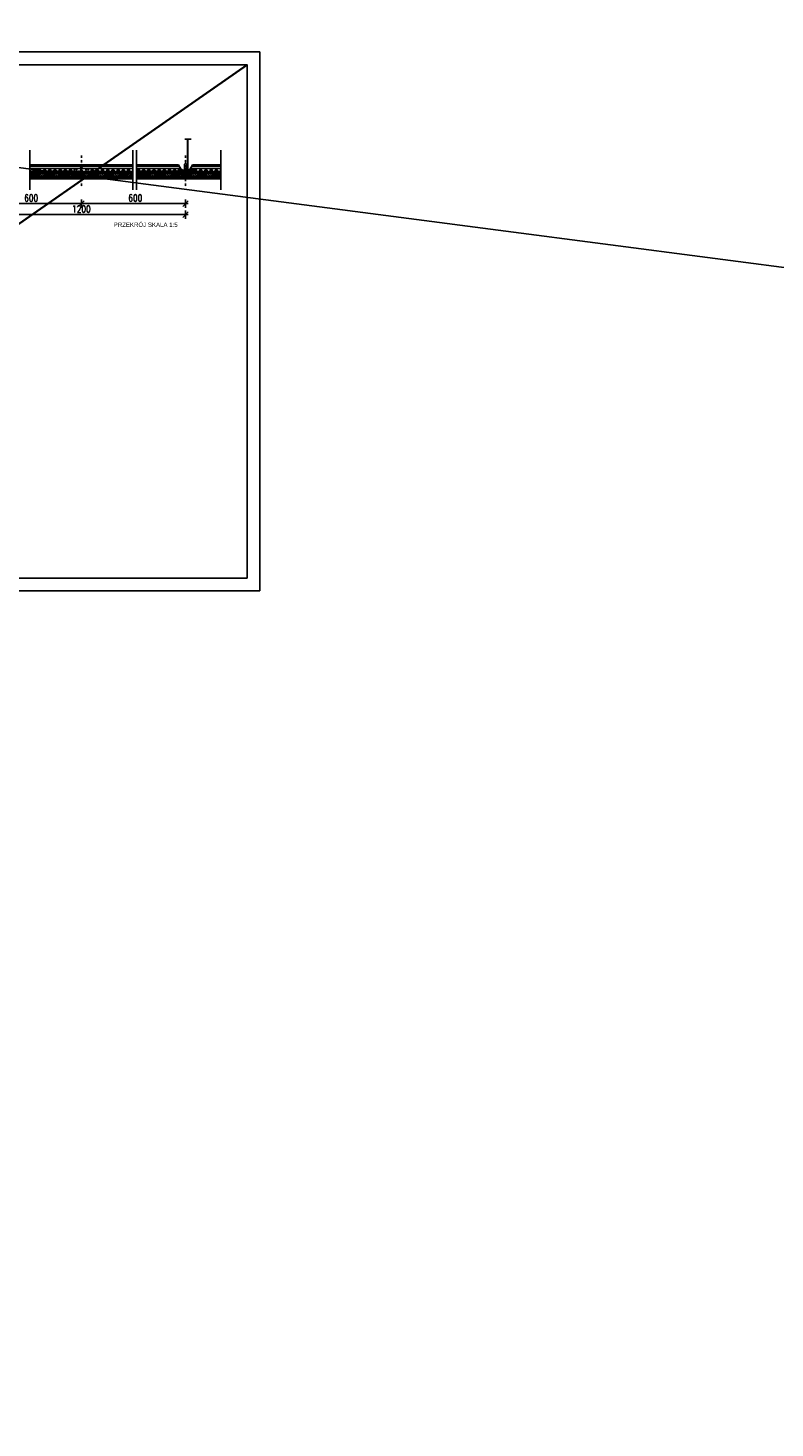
# Model space of a CAD drawing. Header units: millimetres. Extents: x -94648 to 68781, y -29623 to 11990.
# Tile 180 of 181: x 32721 to 34778, y -17935 to -14077. Entities that reach past the tile are written whole.
import ezdxf

# ---------------------------------------------------------------- set-up
doc = ezdxf.new("R2010")
doc.units = ezdxf.units.MM
for name, pattern in [('BUD', [0]), ('DASHDOT', [25.4, 12.7, -6.35, 0, -6.35]), ('DASHED', [19.05, 12.7, -6.35])]:
    doc.linetypes.add(name, pattern=pattern)
for name, color, linetype in [('A_TABELKA', 7, 'Continuous'), ('Accessories', 8, 'Continuous'), ('Axis', 40, 'DASHDOT'), ('Cutting Lines', 9, 'DASHED'), ('Dimensions', 1, 'Continuous'), ('HATCH', 204, 'Continuous'), ('tekst', 1, 'Continuous'), ('Trulok', 151, 'Continuous'), ('Trulok-Section', 4, 'Continuous')]:
    doc.layers.add(name, color=color, linetype=linetype)
doc.layers.add('K2', color=35, linetype='Continuous', lineweight=35)
doc.layers.add('Tiles-Section', color=2, linetype='Continuous', lineweight=30)
doc.styles.add('1-H-111_REW1$0$55A001$0$SIMPLEXP', font='SIMPLEXP.SHX', dxfattribs={"width": 0.8})
doc.styles.add('bc tabelka nazwy', font='arial.ttf', dxfattribs={"height": 0.45})
doc.dimstyles.new('Wymiar-100', dxfattribs={"dimscale": 1.25, "dimtxt": 15, "dimasz": 4, "dimexe": 5, "dimexo": 8, "dimgap": 5, "dimtad": 1, "dimdec": 3, "dimzin": 9, "dimdsep": 46, "dimtxsty": '1-H-111_REW1$0$55A001$0$SIMPLEXP', "dimblk1": 'MAR-STRZ', "dimblk2": 'MAR-STRZ', "dimsah": 1, "dimcen": 50, "dimse1": 1, "dimse2": 1, "dimclrd": 256, "dimclre": 256, "dimclrt": 256, "dimadec": 0, "dimazin": 0, "dimtfac": 0.01, "dimtdec": 3, "dimtix": 1, "dimtmove": 1, "dimatfit": 3, "dimldrblk": 'MAR-STRZ', "dimfxl": 5, "dimtolj": 1, "dimtzin": 0, "dimarcsym": 0})
pattern_1 = [(45, (33013.5654, -13356.0274), (-2.245064, 2.245064), [])]

# ---------------------------------------------------------------- blocks, each defined once
blk = doc.blocks.new('MAR-STRZ')
at = {"color": 10}
blk.add_line((1.5, 1.5), (-1.5, -1.5), dxfattribs=at)
for p, q in [((1.4, 0), (-1.4, 0)), ((0, 2.3), (0, -2.3))]:
    blk.add_line(p, q)
blk = doc.blocks.new('*D109')
at = {"layer": 'Defpoints', "color": 0, "transparency": 16777216}
for p in [(32580.6, -14517.8), (32867.5, -14512.6), (32867.5, -14560.9)]:
    blk.add_point(p, dxfattribs=at)
at = {"layer": 'Dimensions', "lineweight": -2, "transparency": 16777216}
blk.add_line((32585.6, -14560.9), (32862.5, -14560.9), dxfattribs=at)
at = {"layer": 'Dimensions', "lineweight": -2, "transparency": 16777216, "xscale": 5, "yscale": 5, "zscale": 5, "rotation": 180}
blk.add_blockref('MAR-STRZ', (32580.6, -14560.9), dxfattribs=at)
at = {"layer": 'Dimensions', "lineweight": -2, "transparency": 16777216, "xscale": 5, "yscale": 5, "zscale": 5}
blk.add_blockref('MAR-STRZ', (32867.5, -14560.9), dxfattribs=at)
at = {"layer": 'Dimensions', "transparency": 16777216, "insert": (32724.1, -14545.2), "char_height": 18.75, "attachment_point": 5, "style": '1-H-111_REW1$0$55A001$0$SIMPLEXP'}
blk.add_mtext('\\A1; 600', dxfattribs=at)
blk = doc.blocks.new('*D98')
at = {"layer": 'Defpoints', "color": 0, "transparency": 16777216}
for p in [(32867.5, -14517.8), (33154.4, -14517.8), (33154.4, -14560.9)]:
    blk.add_point(p, dxfattribs=at)
at = {"layer": 'Dimensions', "lineweight": -2, "transparency": 16777216}
blk.add_line((32872.5, -14560.9), (33149.4, -14560.9), dxfattribs=at)
at = {"layer": 'Dimensions', "lineweight": -2, "transparency": 16777216, "xscale": 5, "yscale": 5, "zscale": 5, "rotation": 180}
blk.add_blockref('MAR-STRZ', (32867.5, -14560.9), dxfattribs=at)
at = {"layer": 'Dimensions', "lineweight": -2, "transparency": 16777216, "xscale": 5, "yscale": 5, "zscale": 5}
blk.add_blockref('MAR-STRZ', (33154.4, -14560.9), dxfattribs=at)
at = {"layer": 'Dimensions', "transparency": 16777216, "insert": (33011, -14545.2), "char_height": 18.75, "attachment_point": 5, "style": '1-H-111_REW1$0$55A001$0$SIMPLEXP'}
blk.add_mtext('\\A1; 600', dxfattribs=at)
blk = doc.blocks.new('*D99')
at = {"layer": 'Defpoints', "color": 0, "transparency": 16777216}
for p in [(32580.6, -14517.8), (33154.4, -14517.8), (33154.4, -14591.1)]:
    blk.add_point(p, dxfattribs=at)
at = {"layer": 'Dimensions', "lineweight": -2, "transparency": 16777216}
blk.add_line((32585.6, -14591.1), (33149.4, -14591.1), dxfattribs=at)
at = {"layer": 'Dimensions', "lineweight": -2, "transparency": 16777216, "xscale": 5, "yscale": 5, "zscale": 5, "rotation": 180}
blk.add_blockref('MAR-STRZ', (32580.6, -14591.1), dxfattribs=at)
at = {"layer": 'Dimensions', "lineweight": -2, "transparency": 16777216, "xscale": 5, "yscale": 5, "zscale": 5}
blk.add_blockref('MAR-STRZ', (33154.4, -14591.1), dxfattribs=at)
at = {"layer": 'Dimensions', "transparency": 16777216, "insert": (32867.5, -14575.5), "char_height": 18.75, "attachment_point": 5, "style": '1-H-111_REW1$0$55A001$0$SIMPLEXP'}
blk.add_mtext('\\A1;1200', dxfattribs=at)

msp = doc.modelspace()

# ---------------------------------------------------------------- hatches: boundary and pattern name
at = {"layer": 'HATCH'}
h = msp.add_hatch(dxfattribs=at)
h.set_pattern_fill('ANSI31', color=9, style=0)
h.set_pattern_definition(pattern_1)
h.paths.add_polyline_path([(32864.13606, -14490.63966), (32864.13606, -14472.63966), (32725.53471, -14472.63966), (32725.53471, -14490.63966)])
h = msp.add_hatch(dxfattribs=at)
h.set_pattern_fill('ANSI31', color=9, style=0)
h.set_pattern_definition(pattern_1)
h.paths.add_polyline_path([(32870.88606, -14490.63966), (32870.88606, -14472.63966), (33009.4874, -14472.63966), (33009.4874, -14490.63966)])
h = msp.add_hatch(dxfattribs=at)
h.set_pattern_fill('ANSI31', color=9, style=0)
h.set_pattern_definition([(45, (33300.447, -13356.0274), (-2.245064, 2.245064), [])])
h.paths.add_polyline_path([(33019.4874, -14472.63966), (33019.4874, -14490.63966), (33151.01763, -14490.63966), (33151.01763, -14472.63966)])
h = msp.add_hatch(dxfattribs=at)
h.set_pattern_fill('ANSI31', color=9, style=0)
h.set_pattern_definition([(45, (33004.7983, -13356.0274), (-2.245064, 2.245064), [])])
h.paths.add_polyline_path([(33251.71946, -14490.63966), (33251.71946, -14472.63966), (33157.76763, -14472.63966), (33157.76763, -14490.63966)])

# ---------------------------------------------------------------- linework, layer by layer
msp.add_lwpolyline([(9637.3443, -11448.29662), (59278.94003, -17934.92661)])
at = {"layer": 'Accessories'}
msp.add_line((33151.20315, -14467.07268), (33151.70315, -14466.20666), dxfattribs=at)
for points in [[(33154.76763, -14467.97594), (33158.08141, -14469.88915, 0.5773502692), (33159.58141, -14469.02312), (33159.58141, -14383.32624)], [(33154.76763, -14469.13064), (33157.58141, -14470.75518, 0.5773502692), (33160.58141, -14469.02312), (33160.58141, -14383.32624)]]:
    msp.add_lwpolyline(points, format="xyb", dxfattribs=at)
for points in [[(33151.20315, -14467.07268), (33154.01763, -14468.69762)], [(33151.70315, -14466.20666), (33154.01763, -14467.54292)]]:
    msp.add_lwpolyline(points, dxfattribs=at)
at = {"layer": 'Axis', "ltscale": 0.5}
for p, q in [((32867.51106, -14428.39456), (32867.51106, -14517.80797)), ((33154.39263, -14428.39456), (33154.39263, -14517.80797))]:
    msp.add_line(p, q, dxfattribs=at)
at = {"layer": 'Cutting Lines', "ltscale": 10}
for p, q in [((33169.99451, -14383.32624), (33152.79303, -14383.32624)), ((32725.53471, -14413.33484), (32725.53471, -14522.65727)), ((33009.4874, -14413.33484), (33009.4874, -14522.65727)), ((33019.4874, -14413.33484), (33019.4874, -14522.65727)), ((33251.71946, -14413.33484), (33251.71946, -14522.65727))]:
    msp.add_line(p, q, dxfattribs=at)
at = {"layer": 'K2', "linetype": 'BUD'}
msp.add_lwpolyline([(31294.02561, -15592.9665), (33324.02561, -14177.9665)], dxfattribs=at)
at = {"layer": 'tekst'}
msp.add_lwpolyline([(33359.02561, -15627.9665), (33359.02561, -14142.9665), (31259.02561, -14142.9665), (31259.02561, -15627.9665), (33359.02561, -15627.9665)], dxfattribs=at)
msp.add_lwpolyline([(33324.02561, -15592.9665), (33324.02561, -14177.9665), (31294.02561, -14177.9665), (31294.02561, -15592.9665)], close=True, dxfattribs=at)
at = {"layer": 'Tiles-Section'}
for p, q in [((32864.13606, -14472.63966), (32725.53471, -14472.63966)), ((32864.13606, -14490.63966), (32725.53471, -14490.63966)), ((32864.13606, -14472.63966), (32864.13606, -14490.63966)), ((32870.88606, -14472.63966), (33009.4874, -14472.63966)), ((32870.88606, -14472.63966), (32870.88606, -14490.63966)), ((32870.88606, -14490.63966), (33009.4874, -14490.63966)), ((33151.01763, -14472.63966), (33019.4874, -14472.63966)), ((33151.01763, -14490.63966), (33019.4874, -14490.63966)), ((33151.01763, -14472.63966), (33151.01763, -14490.63966)), ((33157.76763, -14472.63966), (33251.71946, -14472.63966)), ((33157.76763, -14472.63966), (33157.76763, -14490.63966)), ((33157.76763, -14490.63966), (33251.71946, -14490.63966))]:
    msp.add_line(p, q, dxfattribs=at)
at = {"layer": 'Trulok'}
for p, q in [((33009.4874, -14454.13966), (32725.53471, -14454.13966)), ((33009.4874, -14457.13966), (32725.53471, -14457.13966)), ((32867.13606, -14464.13966), (32725.53471, -14464.13966)), ((33009.4874, -14464.13966), (32867.88606, -14464.13966)), ((33019.4874, -14454.13966), (33134.88708, -14454.13966)), ((33019.4874, -14457.13966), (33136.61913, -14457.13966)), ((33019.4874, -14464.13966), (33140.66058, -14464.13966)), ((33135.57305, -14467.09071), (33134.37602, -14469.47204)), ((33142.36437, -14467.09071), (33134.88708, -14454.13966)), ((33135.57305, -14467.09071), (33144.77233, -14467.09071)), ((33144.77233, -14467.09071), (33145.90895, -14468.58987)), ((33152.35308, -14467.7366), (33145.8763, -14469.47204)), ((33154.01763, -14467.29058), (33153.7191, -14467.37057)), ((33158.46088, -14467.09071), (33154.7637, -14467.09067)), ((33159.58141, -14468.21124), (33158.46088, -14467.09071)), ((33164.0125, -14467.09071), (33162.87588, -14468.58987)), ((33166.33059, -14467.09071), (33164.0125, -14467.09071)), ((33166.33059, -14467.09071), (33177.2814, -14467.09071)), ((33166.42089, -14467.09071), (33173.89818, -14454.13966)), ((33168.12468, -14464.13966), (33251.71946, -14464.13966)), ((33172.16613, -14457.13966), (33251.71946, -14457.13966)), ((33173.21177, -14467.09071), (33174.85086, -14470.35145)), ((33173.89818, -14454.13966), (33251.71946, -14454.13966)), ((33177.2814, -14467.09071), (33177.2814, -14472.63966)), ((32725.53471, -14490.63966), (32867.13606, -14490.63966)), ((32867.88606, -14490.63966), (33009.4874, -14490.63966)), ((33141.01763, -14490.63966), (33019.4874, -14490.63966)), ((33134.37466, -14472.19773), (33135.25519, -14472.19773)), ((33134.37602, -14469.47204), (33134.37602, -14472.19773)), ((33134.37602, -14469.50714), (33154.02115, -14469.50693)), ((33135.25519, -14472.19773), (33135.25519, -14472.63966)), ((33145.8763, -14469.47204), (33145.8763, -14472.63966)), ((33145.90895, -14468.58987), (33149.16861, -14468.58987)), ((33151.01763, -14481.21677), (33154.02115, -14481.2168)), ((33154.7637, -14483.53895), (33151.01763, -14482.53519)), ((33157.76763, -14473.82043), (33154.76361, -14474.62536)), ((33157.76763, -14476.9033), (33154.76361, -14476.09837)), ((33155.4194, -14469.50694), (33154.76367, -14469.50693)), ((33157.76763, -14483.53891), (33154.7637, -14483.53895)), ((33154.76763, -14481.21668), (33157.76763, -14481.21668)), ((33159.45656, -14469.50698), (33157.41944, -14469.50696)), ((33166.33059, -14469.50705), (33160.522, -14469.50699)), ((33162.87588, -14468.58987), (33160.58141, -14468.58987)), ((33251.71946, -14492.13966), (33165.64263, -14492.13966)), ((33166.33059, -14469.50705), (33174.4264, -14469.50705)), ((33174.85086, -14472.19773), (33173.97033, -14472.19773)), ((33173.97033, -14472.19773), (33173.97033, -14472.63966)), ((33174.85086, -14470.35145), (33174.85086, -14472.19773))]:
    msp.add_line(p, q, dxfattribs=at)
for points in [[(32867.13606, -14465.61236, 0.396122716), (32865.61943, -14467.7423, -0.1220525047), (32865.8054, -14478.93966), (32865.8054, -14485.11078), (32867.13606, -14485.11078)], [(32867.88606, -14485.11078), (32869.21672, -14485.11078), (32869.21672, -14478.93966, -0.1220525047), (32869.40269, -14467.7423, 0.396122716), (32867.88606, -14465.61236)]]:
    msp.add_lwpolyline(points, format="xyb", dxfattribs=at)
for points in [[(32725.53471, -14470.38888), (32726.4118, -14470.38888), (32726.4118, -14468.38888), (32725.53471, -14468.38888)], [(32725.53471, -14492.13966), (33009.4874, -14492.13966)], [(33143.14263, -14492.13966), (33019.4874, -14492.13966)], [(33251.71946, -14468.38888), (33250.42375, -14468.38888), (33250.42375, -14470.38888), (33251.71946, -14470.38888)]]:
    msp.add_lwpolyline(points, dxfattribs=at)
for points in [[(32734.69751, -14470.38888), (32740.69751, -14470.38888), (32740.69751, -14468.38888), (32734.69751, -14468.38888)], [(32748.98323, -14470.38888), (32754.98323, -14470.38888), (32754.98323, -14468.38888), (32748.98323, -14468.38888)], [(32763.26894, -14470.38888), (32769.26894, -14470.38888), (32769.26894, -14468.38888), (32763.26894, -14468.38888)], [(32777.55465, -14470.38888), (32783.55465, -14470.38888), (32783.55465, -14468.38888), (32777.55465, -14468.38888)], [(32791.84037, -14470.38888), (32797.84037, -14470.38888), (32797.84037, -14468.38888), (32791.84037, -14468.38888)], [(32806.12608, -14470.38888), (32812.12608, -14470.38888), (32812.12608, -14468.38888), (32806.12608, -14468.38888)], [(32820.4118, -14470.38888), (32826.4118, -14470.38888), (32826.4118, -14468.38888), (32820.4118, -14468.38888)], [(32834.69751, -14470.38888), (32840.69751, -14470.38888), (32840.69751, -14468.38888), (32834.69751, -14468.38888)], [(32900.3246, -14470.38888), (32894.3246, -14470.38888), (32894.3246, -14468.38888), (32900.3246, -14468.38888)], [(32914.61032, -14470.38888), (32908.61032, -14470.38888), (32908.61032, -14468.38888), (32914.61032, -14468.38888)], [(32928.89603, -14470.38888), (32922.89603, -14470.38888), (32922.89603, -14468.38888), (32928.89603, -14468.38888)], [(32943.18175, -14470.38888), (32937.18175, -14470.38888), (32937.18175, -14468.38888), (32943.18175, -14468.38888)], [(32957.46746, -14470.38888), (32951.46746, -14470.38888), (32951.46746, -14468.38888), (32957.46746, -14468.38888)], [(32971.75318, -14470.38888), (32965.75318, -14470.38888), (32965.75318, -14468.38888), (32971.75318, -14468.38888)], [(32986.03889, -14470.38888), (32980.03889, -14470.38888), (32980.03889, -14468.38888), (32986.03889, -14468.38888)], [(33000.3246, -14470.38888), (32994.3246, -14470.38888), (32994.3246, -14468.38888), (33000.3246, -14468.38888)], [(33021.63507, -14470.38888), (33027.63507, -14470.38888), (33027.63507, -14468.38888), (33021.63507, -14468.38888)], [(33035.92079, -14470.38888), (33041.92079, -14470.38888), (33041.92079, -14468.38888), (33035.92079, -14468.38888)], [(33050.2065, -14470.38888), (33056.2065, -14470.38888), (33056.2065, -14468.38888), (33050.2065, -14468.38888)], [(33064.49222, -14470.38888), (33070.49222, -14470.38888), (33070.49222, -14468.38888), (33064.49222, -14468.38888)], [(33078.77793, -14470.38888), (33084.77793, -14470.38888), (33084.77793, -14468.38888), (33078.77793, -14468.38888)], [(33093.06365, -14470.38888), (33099.06365, -14470.38888), (33099.06365, -14468.38888), (33093.06365, -14468.38888)], [(33107.34936, -14470.38888), (33113.34936, -14470.38888), (33113.34936, -14468.38888), (33107.34936, -14468.38888)], [(33121.63507, -14470.38888), (33127.63507, -14470.38888), (33127.63507, -14468.38888), (33121.63507, -14468.38888)], [(33178.99517, -14470.38888), (33184.99517, -14470.38888), (33184.99517, -14468.38888), (33178.99517, -14468.38888)], [(33193.28089, -14470.38888), (33199.28089, -14470.38888), (33199.28089, -14468.38888), (33193.28089, -14468.38888)], [(33207.5666, -14470.38888), (33213.5666, -14470.38888), (33213.5666, -14468.38888), (33207.5666, -14468.38888)], [(33221.85232, -14470.38888), (33227.85232, -14470.38888), (33227.85232, -14468.38888), (33221.85232, -14468.38888)], [(33236.13803, -14470.38888), (33242.13803, -14470.38888), (33242.13803, -14468.38888), (33236.13803, -14468.38888)]]:
    msp.add_lwpolyline(points, close=True, dxfattribs=at)
for centre in [(32851.59433, -14468.1853), (32883.42779, -14468.1853)]:
    msp.add_circle(centre, 3.5, dxfattribs=at)
msp.add_arc((33170.09171, -14471.48919), 1.65149, 315.84323882, 224.15676118, dxfattribs=at)
at = {"layer": 'Trulok-Section'}
for points in [[(32878.76106, -14491.38966), (32867.88606, -14491.38966), (32867.88606, -14464.13966), (32870.51106, -14464.13966), (32870.51106, -14462.13966), (32864.51106, -14462.13966), (32864.51106, -14462.13966), (32864.51106, -14464.13966), (32867.13606, -14464.13966), (32867.13606, -14491.38966), (32856.26106, -14491.38966)], [(33143.14263, -14491.38966), (33154.01763, -14491.38966), (33154.01763, -14464.13966), (33151.39263, -14464.13966), (33151.39263, -14452.13966), (33154.39263, -14449.13966), (33157.39263, -14452.13966), (33157.39263, -14464.13966), (33154.76763, -14464.13966), (33154.76763, -14491.38966), (33165.64263, -14491.38966)]]:
    msp.add_lwpolyline(points, dxfattribs=at)
for points in [[(32876.51106, -14490.63966), (32878.76106, -14490.63966, -1), (32878.76106, -14492.13966), (32856.26106, -14492.13966, -1), (32856.26106, -14490.63966), (32858.51106, -14490.63966)], [(32876.51106, -14490.63966), (32878.76106, -14490.63966, -1), (32878.76106, -14492.13966), (32856.26106, -14492.13966, -1), (32856.26106, -14490.63966), (32858.51106, -14490.63966)], [(33145.39263, -14490.63966), (33143.14263, -14490.63966, 1), (33143.14263, -14492.13966), (33165.64263, -14492.13966, 1), (33165.64263, -14490.63966), (33163.39263, -14490.63966)]]:
    msp.add_lwpolyline(points, format="xyb", dxfattribs=at)

# ---------------------------------------------------------------- texts
at = {"layer": 'A_TABELKA', "style": 'bc tabelka nazwy'}
msp.add_text('PRZEKRÓJ SKALA 1:5', height=12, dxfattribs=at).set_placement((32956.67927, -14624.96304))

# ---------------------------------------------------------------- dimensions: what is measured, and where the dimension line sits
at = {"layer": 'Dimensions'}
for base, p1, p2, picture, middle in [((32867.51106, -14560.85357), (32580.62949, -14517.80797), (32867.51106, -14512.62457), '*D109', (32724.07027, -14545.22857)), ((33154.39263, -14560.85357), (32867.51106, -14517.80797), (33154.39263, -14517.80797), '*D98', (33010.95184, -14545.22857))]:
    dim = msp.add_linear_dim(base=base, p1=p1, p2=p2, text=' 600', dimstyle='Wymiar-100', dxfattribs=at)
    dim.commit()
    dim.dimension.update_dxf_attribs({"geometry": picture, "text_midpoint": middle})
dim = msp.add_aligned_dim(p1=(32580.62949, -14517.80797), p2=(33154.39263, -14517.80797), distance=-73.31178, text='1200', dimstyle='Wymiar-100', dxfattribs=at)
dim.commit()
dim.dimension.update_dxf_attribs({"geometry": '*D99', "text_midpoint": (32867.51106, -14575.49475)})

doc.saveas('drawing.dxf')
